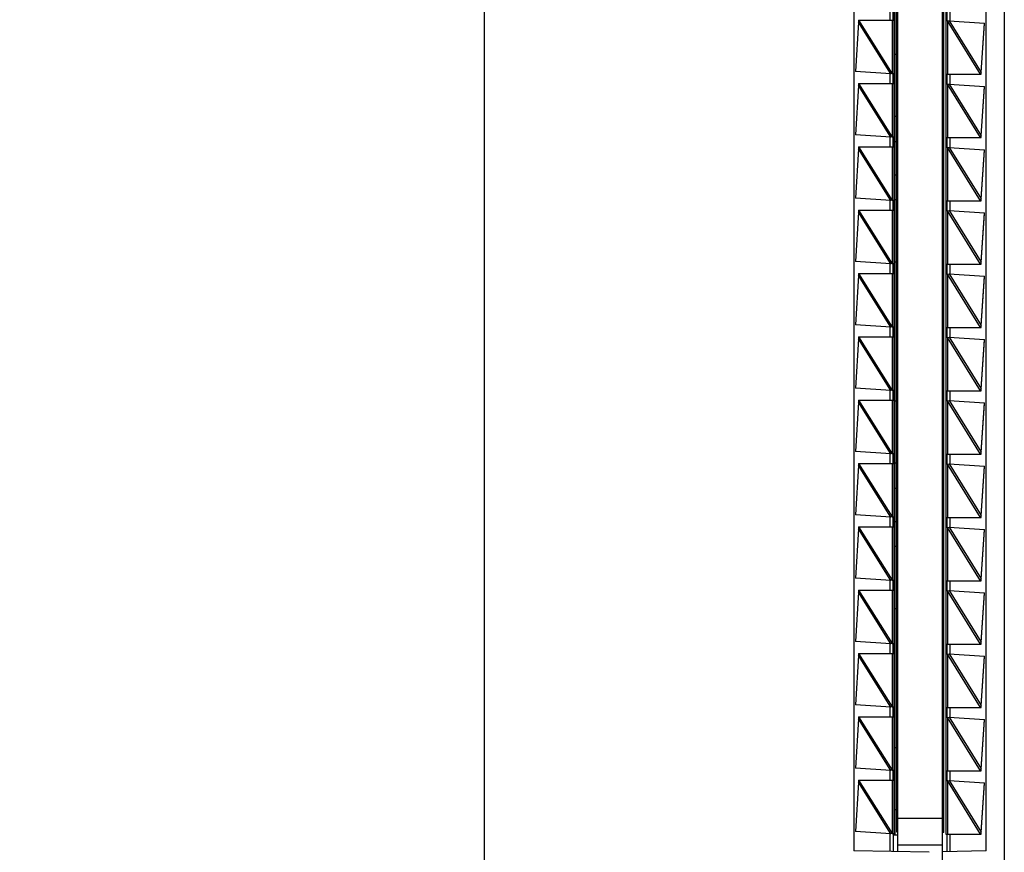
# Model space of a CAD drawing. Header units: inches. Extents: x 0 to 22, y 0 to 17.
# Tile 55 of 61: x 16.3 to 17.8, y 6.8 to 8. Entities that reach past the tile are written whole.
import ezdxf

# ---------------------------------------------------------------- set-up
doc = ezdxf.new("R2010")
doc.units = ezdxf.units.IN
doc.header["$LTSCALE"] = 1.21
doc.header["$MEASUREMENT"] = 0
doc.layers.get('0').update_dxf_attribs({"linetype": 'CONTINUOUS'})
doc.layers.add('DIMENSIONS', color=7, linetype='CONTINUOUS')
doc.styles.get("Standard").update_dxf_attribs({"font": 'txt', "width": 0.8})
doc.dimstyles.new('DIMSTYLE_2', dxfattribs={"dimtxt": 0.125, "dimasz": 0.18, "dimexe": 0.18, "dimexo": 0.0625, "dimgap": 0.09, "dimtad": 0, "dimtih": 1, "dimtoh": 1, "dimdec": 3, "dimzin": 4, "dimdsep": 46, "dimtxsty": 'STANDARD', "dimblk": '_FILLED', "dimblk1": '_FILLED', "dimblk2": '_FILLED', "dimcen": 0.09, "dimadec": 0, "dimazin": 0, "dimtp": 0.01, "dimtm": 0.01, "dimtfac": 1, "dimtdec": 3, "dimtofl": 0, "dimtmove": 0, "dimatfit": 3, "dimldrblk": '_FILLED', "dimfxl": 1, "dimtolj": 1, "dimtzin": 4, "dimarcsym": 0})

# ---------------------------------------------------------------- blocks, each defined once
blk = doc.blocks.new('*D21')
at = {"layer": 'DIMENSIONS', "color": 2, "linetype": 'CONTINUOUS'}
blk.add_line((17.1511, 11.0986), (17.1511, 11.4705), dxfattribs=at)
at = {"layer": 'DIMENSIONS', "color": 2, "linetype": 'CONTINUOUS', "insert": (17.0886, 11.533), "char_height": 0.125, "width": 1.225, "attachment_point": 1, "rotation": 90, "line_spacing_factor": 0.9}
blk.add_mtext('.502{\\Ftxt.shx;\\W1.000000;\\H0.125000; }[12.75]', dxfattribs=at)
blk = doc.blocks.new('_FILLED')
at = {"color": 0, "linetype": 'BYBLOCK'}
blk.add_solid([(0, 0), (-1, 0.1736), (-1, -0.1736)], dxfattribs=at)
blk = doc.blocks.new('*D23')
at = {"layer": 'DIMENSIONS', "color": 2, "linetype": 'CONTINUOUS'}
blk.add_line((16.9635, 10.911), (16.5786, 10.911), dxfattribs=at)
at = {"layer": 'DIMENSIONS', "color": 2, "linetype": 'CONTINUOUS', "insert": (16.5161, 10.9735), "char_height": 0.125, "width": 1.425, "attachment_point": 3, "line_spacing_factor": 0.9}
blk.add_mtext('4.822{\\Ftxt.shx;\\W1.000000;\\H0.125000; }[122.48]', dxfattribs=at)

msp = doc.modelspace()

# ---------------------------------------------------------------- linework, layer by layer
at = {"color": 7, "linetype": 'CONTINUOUS'}
for p, q in [((17.0161, 6.0942), (17.0161, 10.9058)), ((17.7961, 10.9058), (17.7961, 6.0942)), ((17.7031, 6.7205), (17.7031, 10.2795)), ((17.5701, 10.2283), (17.5701, 6.7717)), ((17.6361, 6.7705), (17.6361, 10.2295)), ((17.7691, 6.7717), (17.7691, 10.2283)), ((17.6318, 10.203), (17.6318, 6.797)), ((17.6341, 10.2005), (17.6341, 6.8005)), ((17.7051, 6.7995), (17.7051, 10.1995)), ((17.7081, 10.203), (17.7081, 6.797)), ((17.6291, 8.0189), (17.6291, 8.0321)), ((17.7101, 8.017), (17.7101, 8.032)), ((17.5773, 8.0151), (17.5728, 7.9411)), ((17.5772, 8.018), (17.631, 8.018)), ((17.5772, 8.018), (17.5773, 8.016)), ((17.578, 8.018), (17.5773, 8.0151)), ((17.5773, 8.0154), (17.5773, 8.0151)), ((17.629, 8.018), (17.6291, 8.0189)), ((17.7111, 8.017), (17.7081, 8.017)), ((17.7111, 8.017), (17.7133, 8.0174)), ((17.7133, 8.0174), (17.7662, 8.0139)), ((17.7613, 7.9395), (17.7662, 8.0133)), ((17.7614, 7.9399), (17.7662, 8.0139)), ((17.6318, 7.967), (17.6341, 7.967)), ((17.6257, 7.9376), (17.5728, 7.9411)), ((17.6279, 7.938), (17.6257, 7.9376)), ((17.628, 7.938), (17.631, 7.938)), ((17.6291, 7.9371), (17.629, 7.938)), ((17.6291, 7.9371), (17.6291, 7.9239)), ((17.6291, 7.9239), (17.6291, 7.9371)), ((17.7081, 7.937), (17.7615, 7.937)), ((17.7101, 7.922), (17.7101, 7.937)), ((17.7606, 7.937), (17.7614, 7.9399)), ((17.7613, 7.9394), (17.7613, 7.9395)), ((17.7613, 7.9391), (17.7613, 7.9394)), ((17.7615, 7.937), (17.7613, 7.9391)), ((17.5773, 7.9201), (17.5728, 7.8461)), ((17.5772, 7.923), (17.631, 7.923)), ((17.5772, 7.923), (17.5773, 7.921)), ((17.578, 7.923), (17.5773, 7.9201)), ((17.5773, 7.9204), (17.5773, 7.9201)), ((17.629, 7.923), (17.6291, 7.9239)), ((17.7111, 7.922), (17.7081, 7.922)), ((17.7111, 7.922), (17.7133, 7.9224)), ((17.7133, 7.9224), (17.7662, 7.9189)), ((17.7613, 7.8445), (17.7662, 7.9183)), ((17.7614, 7.8449), (17.7662, 7.9189)), ((17.6341, 7.8735), (17.6318, 7.8735)), ((17.6257, 7.8426), (17.5728, 7.8461)), ((17.7606, 7.842), (17.7614, 7.8449)), ((17.7613, 7.8444), (17.7613, 7.8445)), ((17.7613, 7.8441), (17.7613, 7.8444)), ((17.6279, 7.843), (17.6257, 7.8426)), ((17.628, 7.843), (17.631, 7.843)), ((17.6291, 7.8421), (17.629, 7.843)), ((17.6291, 7.8421), (17.6291, 7.8289)), ((17.6291, 7.8289), (17.6291, 7.8421)), ((17.6318, 7.836), (17.6341, 7.836)), ((17.7081, 7.842), (17.7615, 7.842)), ((17.7101, 7.827), (17.7101, 7.842)), ((17.7615, 7.842), (17.7613, 7.8441)), ((17.5773, 7.8251), (17.5728, 7.7511)), ((17.5772, 7.828), (17.631, 7.828)), ((17.5772, 7.828), (17.5773, 7.826)), ((17.578, 7.828), (17.5773, 7.8251)), ((17.5773, 7.8254), (17.5773, 7.8251)), ((17.629, 7.828), (17.6291, 7.8289)), ((17.7111, 7.827), (17.7081, 7.827)), ((17.7111, 7.827), (17.7133, 7.8274)), ((17.7133, 7.8274), (17.7662, 7.8239)), ((17.7613, 7.7495), (17.7662, 7.8233)), ((17.7614, 7.7499), (17.7662, 7.8239)), ((17.6318, 7.786), (17.6341, 7.786)), ((17.6257, 7.7476), (17.5728, 7.7511)), ((17.6279, 7.748), (17.6257, 7.7476)), ((17.628, 7.748), (17.631, 7.748)), ((17.6291, 7.7471), (17.629, 7.748)), ((17.6291, 7.7471), (17.6291, 7.7339)), ((17.6291, 7.7339), (17.6291, 7.7471)), ((17.6341, 7.7485), (17.6318, 7.7485)), ((17.7081, 7.747), (17.7615, 7.747)), ((17.7101, 7.732), (17.7101, 7.747)), ((17.7606, 7.747), (17.7614, 7.7499)), ((17.7613, 7.7494), (17.7613, 7.7495)), ((17.7613, 7.7491), (17.7613, 7.7494)), ((17.7615, 7.747), (17.7613, 7.7491)), ((17.5773, 7.7301), (17.5728, 7.6561)), ((17.5772, 7.733), (17.631, 7.733)), ((17.5772, 7.733), (17.5773, 7.731)), ((17.578, 7.733), (17.5773, 7.7301)), ((17.5773, 7.7304), (17.5773, 7.7301)), ((17.629, 7.733), (17.6291, 7.7339)), ((17.7111, 7.732), (17.7081, 7.732)), ((17.7111, 7.732), (17.7133, 7.7324)), ((17.7133, 7.7324), (17.7662, 7.7289)), ((17.7613, 7.6545), (17.7662, 7.7283)), ((17.7614, 7.6549), (17.7662, 7.7289)), ((17.6257, 7.6526), (17.5728, 7.6561)), ((17.6279, 7.653), (17.6257, 7.6526)), ((17.628, 7.653), (17.631, 7.653)), ((17.6291, 7.6521), (17.629, 7.653)), ((17.6341, 7.655), (17.6318, 7.655)), ((17.7606, 7.652), (17.7614, 7.6549)), ((17.7613, 7.6544), (17.7613, 7.6545)), ((17.7613, 7.6541), (17.7613, 7.6544)), ((17.7615, 7.652), (17.7613, 7.6541)), ((17.5772, 7.638), (17.631, 7.638)), ((17.5772, 7.638), (17.5773, 7.636)), ((17.578, 7.638), (17.5773, 7.6351)), ((17.629, 7.638), (17.6291, 7.6389)), ((17.6291, 7.6521), (17.6291, 7.6389)), ((17.6291, 7.6389), (17.6291, 7.6521)), ((17.7081, 7.652), (17.7615, 7.652)), ((17.7101, 7.637), (17.7101, 7.652)), ((17.7111, 7.637), (17.7133, 7.6374)), ((17.7133, 7.6374), (17.7662, 7.6339)), ((17.5773, 7.6351), (17.5728, 7.5611)), ((17.5773, 7.6354), (17.5773, 7.6351)), ((17.7111, 7.637), (17.7081, 7.637)), ((17.7613, 7.5595), (17.7662, 7.6333)), ((17.7614, 7.5599), (17.7662, 7.6339)), ((17.6257, 7.5576), (17.5728, 7.5611)), ((17.6279, 7.558), (17.6257, 7.5576)), ((17.628, 7.558), (17.631, 7.558)), ((17.6291, 7.5571), (17.629, 7.558)), ((17.6291, 7.5571), (17.6291, 7.5439)), ((17.6291, 7.5439), (17.6291, 7.5571)), ((17.7081, 7.557), (17.7615, 7.557)), ((17.7101, 7.542), (17.7101, 7.557)), ((17.7606, 7.557), (17.7614, 7.5599)), ((17.7613, 7.5594), (17.7613, 7.5595)), ((17.7613, 7.5591), (17.7613, 7.5594)), ((17.7615, 7.557), (17.7613, 7.5591)), ((17.5773, 7.5401), (17.5728, 7.4661)), ((17.5772, 7.543), (17.631, 7.543)), ((17.5772, 7.543), (17.5773, 7.541)), ((17.578, 7.543), (17.5773, 7.5401)), ((17.5773, 7.5404), (17.5773, 7.5401)), ((17.629, 7.543), (17.6291, 7.5439)), ((17.7111, 7.542), (17.7081, 7.542)), ((17.7111, 7.542), (17.7133, 7.5424)), ((17.7133, 7.5424), (17.7662, 7.5389)), ((17.7613, 7.4645), (17.7662, 7.5383)), ((17.7614, 7.4649), (17.7662, 7.5389)), ((17.6257, 7.4626), (17.5728, 7.4661)), ((17.6279, 7.463), (17.6257, 7.4626)), ((17.628, 7.463), (17.631, 7.463)), ((17.6291, 7.4621), (17.629, 7.463)), ((17.6291, 7.4621), (17.6291, 7.4489)), ((17.6291, 7.4489), (17.6291, 7.4621)), ((17.7081, 7.462), (17.7615, 7.462)), ((17.7101, 7.447), (17.7101, 7.462)), ((17.7606, 7.462), (17.7614, 7.4649)), ((17.7613, 7.4644), (17.7613, 7.4645)), ((17.7613, 7.4641), (17.7613, 7.4644)), ((17.7615, 7.462), (17.7613, 7.4641)), ((17.5772, 7.448), (17.631, 7.448)), ((17.5772, 7.448), (17.5773, 7.446)), ((17.578, 7.448), (17.5773, 7.4451)), ((17.5773, 7.4454), (17.5773, 7.4451)), ((17.629, 7.448), (17.6291, 7.4489)), ((17.6318, 7.447), (17.6341, 7.447)), ((17.7111, 7.447), (17.7081, 7.447)), ((17.7111, 7.447), (17.7133, 7.4474)), ((17.7133, 7.4474), (17.7662, 7.4439)), ((17.5773, 7.4451), (17.5728, 7.3711)), ((17.7613, 7.3695), (17.7662, 7.4433)), ((17.7614, 7.3699), (17.7662, 7.4439)), ((17.6257, 7.3676), (17.5728, 7.3711)), ((17.6279, 7.368), (17.6257, 7.3676)), ((17.628, 7.368), (17.631, 7.368)), ((17.6291, 7.3671), (17.629, 7.368)), ((17.6291, 7.3671), (17.6291, 7.3539)), ((17.6291, 7.3539), (17.6291, 7.3671)), ((17.7081, 7.367), (17.7615, 7.367)), ((17.7101, 7.352), (17.7101, 7.367)), ((17.7606, 7.367), (17.7614, 7.3699)), ((17.7613, 7.3694), (17.7613, 7.3695)), ((17.7613, 7.3691), (17.7613, 7.3694)), ((17.7615, 7.367), (17.7613, 7.3691)), ((17.5773, 7.3501), (17.5728, 7.2761)), ((17.5772, 7.353), (17.631, 7.353)), ((17.5772, 7.353), (17.5773, 7.351)), ((17.578, 7.353), (17.5773, 7.3501)), ((17.5773, 7.3504), (17.5773, 7.3501)), ((17.629, 7.353), (17.6291, 7.3539)), ((17.6341, 7.3535), (17.6318, 7.3535)), ((17.7111, 7.352), (17.7081, 7.352)), ((17.7111, 7.352), (17.7133, 7.3524)), ((17.7133, 7.3524), (17.7662, 7.3489)), ((17.7613, 7.2745), (17.7662, 7.3483)), ((17.7614, 7.2749), (17.7662, 7.3489)), ((17.6318, 7.316), (17.6341, 7.316)), ((17.6257, 7.2726), (17.5728, 7.2761)), ((17.6279, 7.273), (17.6257, 7.2726)), ((17.628, 7.273), (17.631, 7.273)), ((17.6291, 7.2721), (17.629, 7.273)), ((17.6291, 7.2721), (17.6291, 7.2589)), ((17.6291, 7.2589), (17.6291, 7.2721)), ((17.7081, 7.272), (17.7615, 7.272)), ((17.7101, 7.257), (17.7101, 7.272)), ((17.7606, 7.272), (17.7614, 7.2749)), ((17.7613, 7.2744), (17.7613, 7.2745)), ((17.7613, 7.2741), (17.7613, 7.2744)), ((17.7615, 7.272), (17.7613, 7.2741)), ((17.5773, 7.2551), (17.5728, 7.1811)), ((17.5772, 7.258), (17.631, 7.258)), ((17.5772, 7.258), (17.5773, 7.256)), ((17.578, 7.258), (17.5773, 7.2551)), ((17.5773, 7.2554), (17.5773, 7.2551)), ((17.629, 7.258), (17.6291, 7.2589)), ((17.6318, 7.266), (17.6341, 7.266)), ((17.7111, 7.257), (17.7081, 7.257)), ((17.7111, 7.257), (17.7133, 7.2574)), ((17.7133, 7.2574), (17.7662, 7.2539)), ((17.7613, 7.1795), (17.7662, 7.2533)), ((17.7614, 7.1799), (17.7662, 7.2539)), ((17.6341, 7.2285), (17.6318, 7.2285)), ((17.6257, 7.1776), (17.5728, 7.1811)), ((17.7606, 7.177), (17.7614, 7.1799)), ((17.7613, 7.1794), (17.7613, 7.1795)), ((17.6279, 7.178), (17.6257, 7.1776)), ((17.628, 7.178), (17.631, 7.178)), ((17.6291, 7.1771), (17.629, 7.178)), ((17.6291, 7.1771), (17.6291, 7.1639)), ((17.6291, 7.1639), (17.6291, 7.1771)), ((17.7081, 7.177), (17.7615, 7.177)), ((17.7101, 7.162), (17.7101, 7.177)), ((17.7613, 7.1791), (17.7613, 7.1794)), ((17.7615, 7.177), (17.7613, 7.1791)), ((17.5773, 7.1601), (17.5728, 7.0861)), ((17.5772, 7.163), (17.631, 7.163)), ((17.5772, 7.163), (17.5773, 7.161)), ((17.578, 7.163), (17.5773, 7.1601)), ((17.5773, 7.1604), (17.5773, 7.1601)), ((17.629, 7.163), (17.6291, 7.1639)), ((17.7111, 7.162), (17.7081, 7.162)), ((17.7111, 7.162), (17.7133, 7.1624)), ((17.7133, 7.1624), (17.7662, 7.1589)), ((17.7613, 7.0845), (17.7662, 7.1583)), ((17.7614, 7.0849), (17.7662, 7.1589)), ((17.6341, 7.135), (17.6318, 7.135)), ((17.6257, 7.0826), (17.5728, 7.0861)), ((17.6279, 7.083), (17.6257, 7.0826)), ((17.628, 7.083), (17.631, 7.083)), ((17.6291, 7.0821), (17.629, 7.083)), ((17.6291, 7.0821), (17.6291, 7.0689)), ((17.6291, 7.0689), (17.6291, 7.0821)), ((17.7081, 7.082), (17.7615, 7.082)), ((17.7101, 7.067), (17.7101, 7.082)), ((17.7606, 7.082), (17.7614, 7.0849)), ((17.7613, 7.0844), (17.7613, 7.0845)), ((17.7613, 7.0841), (17.7613, 7.0844)), ((17.7615, 7.082), (17.7613, 7.0841)), ((17.5773, 7.0651), (17.5728, 6.9911)), ((17.5772, 7.068), (17.631, 7.068)), ((17.5772, 7.068), (17.5773, 7.066)), ((17.578, 7.068), (17.5773, 7.0651)), ((17.5773, 7.0654), (17.5773, 7.0651)), ((17.629, 7.068), (17.6291, 7.0689)), ((17.7111, 7.067), (17.7081, 7.067)), ((17.7111, 7.067), (17.7133, 7.0674)), ((17.7133, 7.0674), (17.7662, 7.0639)), ((17.7613, 6.9895), (17.7662, 7.0633)), ((17.7614, 6.9899), (17.7662, 7.0639)), ((17.6257, 6.9876), (17.5728, 6.9911)), ((17.6279, 6.988), (17.6257, 6.9876)), ((17.628, 6.988), (17.631, 6.988)), ((17.6291, 6.9871), (17.629, 6.988)), ((17.7606, 6.987), (17.7614, 6.9899)), ((17.7613, 6.9894), (17.7613, 6.9895)), ((17.7613, 6.9891), (17.7613, 6.9894)), ((17.7615, 6.987), (17.7613, 6.9891)), ((17.5772, 6.973), (17.631, 6.973)), ((17.5772, 6.973), (17.5773, 6.971)), ((17.578, 6.973), (17.5773, 6.9701)), ((17.629, 6.973), (17.6291, 6.9739)), ((17.6291, 6.9871), (17.6291, 6.9739)), ((17.6291, 6.9739), (17.6291, 6.9871)), ((17.7081, 6.987), (17.7615, 6.987)), ((17.7101, 6.972), (17.7101, 6.987)), ((17.5773, 6.9701), (17.5728, 6.8961)), ((17.5773, 6.9704), (17.5773, 6.9701)), ((17.7111, 6.972), (17.7081, 6.972)), ((17.7111, 6.972), (17.7133, 6.9724)), ((17.7133, 6.9724), (17.7662, 6.9689)), ((17.7613, 6.8945), (17.7662, 6.9683)), ((17.7614, 6.8949), (17.7662, 6.9689)), ((17.6318, 6.927), (17.6341, 6.927)), ((17.6257, 6.8926), (17.5728, 6.8961)), ((17.6279, 6.893), (17.6257, 6.8926)), ((17.628, 6.893), (17.631, 6.893)), ((17.6291, 6.8921), (17.629, 6.893)), ((17.6291, 6.8921), (17.6291, 6.8789)), ((17.6291, 6.8789), (17.6291, 6.8921)), ((17.7081, 6.892), (17.7615, 6.892)), ((17.7101, 6.877), (17.7101, 6.892)), ((17.7606, 6.892), (17.7614, 6.8949)), ((17.7613, 6.8944), (17.7613, 6.8945)), ((17.7613, 6.8941), (17.7613, 6.8944)), ((17.7615, 6.892), (17.7613, 6.8941)), ((17.5773, 6.8751), (17.5728, 6.8011)), ((17.5772, 6.878), (17.631, 6.878)), ((17.5772, 6.878), (17.5773, 6.876)), ((17.578, 6.878), (17.5773, 6.8751)), ((17.5773, 6.8754), (17.5773, 6.8751)), ((17.629, 6.878), (17.6291, 6.8789)), ((17.7111, 6.877), (17.7081, 6.877)), ((17.7111, 6.877), (17.7133, 6.8774)), ((17.7133, 6.8774), (17.7662, 6.8739)), ((17.7613, 6.7995), (17.7662, 6.8733)), ((17.7614, 6.7999), (17.7662, 6.8739)), ((17.6341, 6.8335), (17.6318, 6.8335)), ((17.6257, 6.7976), (17.5728, 6.8011)), ((17.6279, 6.798), (17.6257, 6.7976)), ((17.628, 6.798), (17.631, 6.798)), ((17.6291, 6.7971), (17.629, 6.798)), ((17.6291, 6.7971), (17.6291, 6.7706)), ((17.6291, 6.797), (17.6318, 6.797)), ((17.6291, 6.796), (17.6361, 6.796)), ((17.6311, 6.797), (17.631, 6.798)), ((17.6341, 6.8005), (17.6361, 6.8005)), ((17.7051, 6.7995), (17.7031, 6.7995)), ((17.7081, 6.797), (17.7615, 6.797)), ((17.7101, 6.7706), (17.7101, 6.797)), ((17.7606, 6.797), (17.7614, 6.7999)), ((17.7613, 6.7994), (17.7613, 6.7995)), ((17.7613, 6.7991), (17.7613, 6.7994)), ((17.7615, 6.797), (17.7613, 6.7991)), ((17.6832, 6.7697), (17.5701, 6.7717)), ((17.7031, 6.7805), (17.6361, 6.7805)), ((17.7691, 6.7717), (17.7031, 6.7705))]:
    msp.add_line(p, q, dxfattribs=at)
at = {"color": 9, "linetype": 'CONTINUOUS'}
for p, q in [((17.6242, 8.0327), (17.6242, 8.018)), ((17.715, 8.0172), (17.715, 8.032)), ((17.6257, 7.9376), (17.5773, 8.0151)), ((17.6281, 7.9378), (17.578, 8.018)), ((17.6281, 7.9378), (17.6281, 8.018)), ((17.631, 7.938), (17.631, 8.018)), ((17.7606, 7.937), (17.711, 8.0172)), ((17.711, 8.0172), (17.711, 7.937)), ((17.7133, 8.0174), (17.7614, 7.9399)), ((17.6242, 7.9377), (17.6242, 7.923)), ((17.715, 7.9222), (17.715, 7.937)), ((17.6257, 7.8426), (17.5773, 7.9201)), ((17.6281, 7.8428), (17.578, 7.923)), ((17.6281, 7.8428), (17.6281, 7.923)), ((17.631, 7.843), (17.631, 7.923)), ((17.7606, 7.842), (17.711, 7.9222)), ((17.711, 7.9222), (17.711, 7.842)), ((17.7133, 7.9224), (17.7614, 7.8449)), ((17.6242, 7.8427), (17.6242, 7.828)), ((17.715, 7.8272), (17.715, 7.842)), ((17.6257, 7.7476), (17.5773, 7.8251)), ((17.6281, 7.7478), (17.578, 7.828)), ((17.6281, 7.7478), (17.6281, 7.828)), ((17.631, 7.748), (17.631, 7.828)), ((17.7606, 7.747), (17.711, 7.8272)), ((17.711, 7.8272), (17.711, 7.747)), ((17.7133, 7.8274), (17.7614, 7.7499)), ((17.6242, 7.7477), (17.6242, 7.733)), ((17.715, 7.7322), (17.715, 7.747)), ((17.6257, 7.6526), (17.5773, 7.7301)), ((17.6281, 7.6528), (17.578, 7.733)), ((17.6281, 7.6528), (17.6281, 7.733)), ((17.631, 7.653), (17.631, 7.733)), ((17.7606, 7.652), (17.711, 7.7322)), ((17.711, 7.7322), (17.711, 7.652)), ((17.7133, 7.7324), (17.7614, 7.6549)), ((17.6242, 7.6527), (17.6242, 7.638)), ((17.6281, 7.5578), (17.578, 7.638)), ((17.6281, 7.5578), (17.6281, 7.638)), ((17.631, 7.558), (17.631, 7.638)), ((17.7133, 7.6374), (17.7614, 7.5599)), ((17.715, 7.6372), (17.715, 7.652)), ((17.6257, 7.5576), (17.5773, 7.6351)), ((17.7606, 7.557), (17.711, 7.6372)), ((17.711, 7.6372), (17.711, 7.557)), ((17.6242, 7.5577), (17.6242, 7.543)), ((17.715, 7.5422), (17.715, 7.557)), ((17.6257, 7.4626), (17.5773, 7.5401)), ((17.6281, 7.4628), (17.578, 7.543)), ((17.6281, 7.4628), (17.6281, 7.543)), ((17.631, 7.463), (17.631, 7.543)), ((17.7606, 7.462), (17.711, 7.5422)), ((17.711, 7.5422), (17.711, 7.462)), ((17.7133, 7.5424), (17.7614, 7.4649)), ((17.6242, 7.4627), (17.6242, 7.448)), ((17.715, 7.4472), (17.715, 7.462)), ((17.6281, 7.3678), (17.578, 7.448)), ((17.6281, 7.3678), (17.6281, 7.448)), ((17.631, 7.368), (17.631, 7.448)), ((17.7606, 7.367), (17.711, 7.4472)), ((17.711, 7.4472), (17.711, 7.367)), ((17.7133, 7.4474), (17.7614, 7.3699)), ((17.6257, 7.3676), (17.5773, 7.4451)), ((17.6242, 7.3677), (17.6242, 7.353)), ((17.715, 7.3522), (17.715, 7.367)), ((17.6257, 7.2726), (17.5773, 7.3501)), ((17.6281, 7.2728), (17.578, 7.353)), ((17.6281, 7.2728), (17.6281, 7.353)), ((17.631, 7.273), (17.631, 7.353)), ((17.7606, 7.272), (17.711, 7.3522)), ((17.711, 7.3522), (17.711, 7.272)), ((17.7133, 7.3524), (17.7614, 7.2749)), ((17.6242, 7.2727), (17.6242, 7.258)), ((17.715, 7.2572), (17.715, 7.272)), ((17.6257, 7.1776), (17.5773, 7.2551)), ((17.6281, 7.1778), (17.578, 7.258)), ((17.6281, 7.1778), (17.6281, 7.258)), ((17.631, 7.178), (17.631, 7.258)), ((17.7606, 7.177), (17.711, 7.2572)), ((17.711, 7.2572), (17.711, 7.177)), ((17.7133, 7.2574), (17.7614, 7.1799)), ((17.6242, 7.1777), (17.6242, 7.163)), ((17.715, 7.1622), (17.715, 7.177)), ((17.6257, 7.0826), (17.5773, 7.1601)), ((17.6281, 7.0828), (17.578, 7.163)), ((17.6281, 7.0828), (17.6281, 7.163)), ((17.631, 7.083), (17.631, 7.163)), ((17.7606, 7.082), (17.711, 7.1622)), ((17.711, 7.1622), (17.711, 7.082)), ((17.7133, 7.1624), (17.7614, 7.0849)), ((17.6242, 7.0827), (17.6242, 7.068)), ((17.715, 7.0672), (17.715, 7.082)), ((17.6257, 6.9876), (17.5773, 7.0651)), ((17.6281, 6.9878), (17.578, 7.068)), ((17.6281, 6.9878), (17.6281, 7.068)), ((17.631, 6.988), (17.631, 7.068)), ((17.7606, 6.987), (17.711, 7.0672)), ((17.711, 7.0672), (17.711, 6.987)), ((17.7133, 7.0674), (17.7614, 6.9899)), ((17.6242, 6.9877), (17.6242, 6.973)), ((17.6281, 6.8928), (17.578, 6.973)), ((17.6281, 6.8928), (17.6281, 6.973)), ((17.631, 6.893), (17.631, 6.973)), ((17.715, 6.9722), (17.715, 6.987)), ((17.6257, 6.8926), (17.5773, 6.9701)), ((17.7606, 6.892), (17.711, 6.9722)), ((17.711, 6.9722), (17.711, 6.892)), ((17.7133, 6.9724), (17.7614, 6.8949)), ((17.6242, 6.8927), (17.6242, 6.878)), ((17.715, 6.8772), (17.715, 6.892)), ((17.6257, 6.7976), (17.5773, 6.8751)), ((17.6281, 6.7978), (17.578, 6.878)), ((17.6281, 6.7978), (17.6281, 6.878)), ((17.631, 6.798), (17.631, 6.878)), ((17.7606, 6.797), (17.711, 6.8772)), ((17.711, 6.8772), (17.711, 6.797)), ((17.7133, 6.8774), (17.7614, 6.7999)), ((17.7031, 6.8205), (17.6361, 6.8205)), ((17.6242, 6.7977), (17.6242, 6.7707)), ((17.715, 6.7707), (17.715, 6.797))]:
    msp.add_line(p, q, dxfattribs=at)
at = {"color": 7, "linetype": 'CONTINUOUS'}
for points in [[(17.5773, 8.016), (17.5773, 8.0157), (17.5773, 8.0154)], [(17.5773, 7.921), (17.5773, 7.9207), (17.5773, 7.9204)], [(17.5773, 7.826), (17.5773, 7.8257), (17.5773, 7.8254)], [(17.5773, 7.731), (17.5773, 7.7307), (17.5773, 7.7304)], [(17.5773, 7.636), (17.5773, 7.6357), (17.5773, 7.6354)], [(17.5773, 7.541), (17.5773, 7.5407), (17.5773, 7.5404)], [(17.5773, 7.446), (17.5773, 7.4457), (17.5773, 7.4454)], [(17.5773, 7.351), (17.5773, 7.3507), (17.5773, 7.3504)], [(17.5773, 7.256), (17.5773, 7.2557), (17.5773, 7.2554)], [(17.5773, 7.161), (17.5773, 7.1607), (17.5773, 7.1604)], [(17.5773, 7.066), (17.5773, 7.0657), (17.5773, 7.0654)], [(17.5773, 6.971), (17.5773, 6.9707), (17.5773, 6.9704)], [(17.5773, 6.876), (17.5773, 6.8757), (17.5773, 6.8754)]]:
    msp.add_lwpolyline(points, dxfattribs=at)
for points, knots in [([(17.631, 8.018), (17.631, 8.018), (17.631, 8.018), (17.631, 8.018), (17.631, 8.018), (17.631, 8.018), (17.631, 8.018), (17.631, 8.018), (17.631, 8.0181), (17.631, 8.0181), (17.631, 8.0182), (17.6311, 8.0183), (17.6311, 8.0184), (17.6311, 8.0186), (17.6311, 8.0187), (17.6311, 8.0189), (17.6311, 8.0191), (17.6311, 8.0193), (17.6311, 8.0197), (17.6311, 8.0202), (17.6311, 8.0208), (17.6311, 8.0213), (17.6311, 8.022), (17.6311, 8.0226), (17.6311, 8.0233), (17.6311, 8.0243), (17.6311, 8.0255), (17.6311, 8.0267), (17.6311, 8.0277), (17.6311, 8.0284), (17.6311, 8.029), (17.6311, 8.0297), (17.6311, 8.0302), (17.6311, 8.0308), (17.6311, 8.0313), (17.6311, 8.0317), (17.6311, 8.0319), (17.6311, 8.0321), (17.6311, 8.0323), (17.6311, 8.0324), (17.6311, 8.0326), (17.6311, 8.0327), (17.631, 8.0328), (17.631, 8.0329), (17.631, 8.0329), (17.631, 8.033), (17.631, 8.033), (17.631, 8.033), (17.631, 8.033), (17.631, 8.033), (17.631, 8.033), (17.631, 8.033), (17.631, 8.033)], [0, 0, 0, 0, 0.000262, 0.000478, 0.000762, 0.001117, 0.001544, 0.002618, 0.005649, 0.009863, 0.015252, 0.021806, 0.029509, 0.038344, 0.04829, 0.059322, 0.071416, 0.084541, 0.113757, 0.146691, 0.183026, 0.222412, 0.26447, 0.308796, 0.354963, 0.402526, 0.5, 0.597474, 0.645037, 0.691204, 0.73553, 0.777588, 0.816974, 0.853309, 0.886243, 0.915459, 0.928584, 0.940678, 0.95171, 0.961656, 0.970491, 0.978194, 0.984748, 0.990137, 0.994351, 0.997382, 0.998456, 0.998883, 0.999238, 0.999522, 0.999738, 1, 1, 1, 1]), ([(17.631, 7.923), (17.631, 7.923), (17.631, 7.923), (17.631, 7.923), (17.631, 7.923), (17.631, 7.923), (17.631, 7.923), (17.631, 7.923), (17.631, 7.9231), (17.631, 7.9231), (17.631, 7.9232), (17.6311, 7.9233), (17.6311, 7.9234), (17.6311, 7.9236), (17.6311, 7.9237), (17.6311, 7.9239), (17.6311, 7.9241), (17.6311, 7.9243), (17.6311, 7.9247), (17.6311, 7.9252), (17.6311, 7.9258), (17.6311, 7.9263), (17.6311, 7.927), (17.6311, 7.9276), (17.6311, 7.9283), (17.6311, 7.9293), (17.6311, 7.9305), (17.6311, 7.9317), (17.6311, 7.9327), (17.6311, 7.9334), (17.6311, 7.934), (17.6311, 7.9347), (17.6311, 7.9352), (17.6311, 7.9358), (17.6311, 7.9363), (17.6311, 7.9367), (17.6311, 7.9369), (17.6311, 7.9371), (17.6311, 7.9373), (17.6311, 7.9374), (17.6311, 7.9376), (17.6311, 7.9377), (17.631, 7.9378), (17.631, 7.9379), (17.631, 7.9379), (17.631, 7.938), (17.631, 7.938), (17.631, 7.938), (17.631, 7.938), (17.631, 7.938), (17.631, 7.938), (17.631, 7.938), (17.631, 7.938)], [0, 0, 0, 0, 0.000262, 0.000478, 0.000762, 0.001117, 0.001544, 0.002618, 0.005649, 0.009863, 0.015252, 0.021806, 0.029509, 0.038344, 0.04829, 0.059322, 0.071416, 0.084541, 0.113757, 0.146691, 0.183026, 0.222412, 0.26447, 0.308796, 0.354963, 0.402526, 0.5, 0.597474, 0.645037, 0.691204, 0.73553, 0.777588, 0.816974, 0.853309, 0.886243, 0.915459, 0.928584, 0.940678, 0.95171, 0.961656, 0.970491, 0.978194, 0.984748, 0.990137, 0.994351, 0.997382, 0.998456, 0.998883, 0.999238, 0.999522, 0.999738, 1, 1, 1, 1]), ([(17.631, 7.828), (17.631, 7.828), (17.631, 7.828), (17.631, 7.828), (17.631, 7.828), (17.631, 7.828), (17.631, 7.828), (17.631, 7.828), (17.631, 7.8281), (17.631, 7.8281), (17.631, 7.8282), (17.6311, 7.8283), (17.6311, 7.8284), (17.6311, 7.8286), (17.6311, 7.8287), (17.6311, 7.8289), (17.6311, 7.8291), (17.6311, 7.8293), (17.6311, 7.8297), (17.6311, 7.8302), (17.6311, 7.8308), (17.6311, 7.8313), (17.6311, 7.832), (17.6311, 7.8326), (17.6311, 7.8333), (17.6311, 7.8343), (17.6311, 7.8355), (17.6311, 7.8367), (17.6311, 7.8377), (17.6311, 7.8384), (17.6311, 7.839), (17.6311, 7.8397), (17.6311, 7.8402), (17.6311, 7.8408), (17.6311, 7.8413), (17.6311, 7.8417), (17.6311, 7.8419), (17.6311, 7.8421), (17.6311, 7.8423), (17.6311, 7.8424), (17.6311, 7.8426), (17.6311, 7.8427), (17.631, 7.8428), (17.631, 7.8429), (17.631, 7.8429), (17.631, 7.843), (17.631, 7.843), (17.631, 7.843), (17.631, 7.843), (17.631, 7.843), (17.631, 7.843), (17.631, 7.843), (17.631, 7.843)], [0, 0, 0, 0, 0.000262, 0.000478, 0.000762, 0.001117, 0.001544, 0.002618, 0.005649, 0.009863, 0.015252, 0.021806, 0.029509, 0.038344, 0.04829, 0.059322, 0.071416, 0.084541, 0.113757, 0.146691, 0.183026, 0.222412, 0.26447, 0.308796, 0.354963, 0.402526, 0.5, 0.597474, 0.645037, 0.691204, 0.73553, 0.777588, 0.816974, 0.853309, 0.886243, 0.915459, 0.928584, 0.940678, 0.95171, 0.961656, 0.970491, 0.978194, 0.984748, 0.990137, 0.994351, 0.997382, 0.998456, 0.998883, 0.999238, 0.999522, 0.999738, 1, 1, 1, 1]), ([(17.631, 7.733), (17.631, 7.733), (17.631, 7.733), (17.631, 7.733), (17.631, 7.733), (17.631, 7.733), (17.631, 7.733), (17.631, 7.733), (17.631, 7.7331), (17.631, 7.7331), (17.631, 7.7332), (17.6311, 7.7333), (17.6311, 7.7334), (17.6311, 7.7336), (17.6311, 7.7337), (17.6311, 7.7339), (17.6311, 7.7341), (17.6311, 7.7343), (17.6311, 7.7347), (17.6311, 7.7352), (17.6311, 7.7358), (17.6311, 7.7363), (17.6311, 7.737), (17.6311, 7.7376), (17.6311, 7.7383), (17.6311, 7.7393), (17.6311, 7.7405), (17.6311, 7.7417), (17.6311, 7.7427), (17.6311, 7.7434), (17.6311, 7.744), (17.6311, 7.7447), (17.6311, 7.7452), (17.6311, 7.7458), (17.6311, 7.7463), (17.6311, 7.7467), (17.6311, 7.7469), (17.6311, 7.7471), (17.6311, 7.7473), (17.6311, 7.7474), (17.6311, 7.7476), (17.6311, 7.7477), (17.631, 7.7478), (17.631, 7.7479), (17.631, 7.7479), (17.631, 7.748), (17.631, 7.748), (17.631, 7.748), (17.631, 7.748), (17.631, 7.748), (17.631, 7.748), (17.631, 7.748), (17.631, 7.748)], [0, 0, 0, 0, 0.000262, 0.000478, 0.000762, 0.001117, 0.001544, 0.002618, 0.005649, 0.009863, 0.015252, 0.021806, 0.029509, 0.038344, 0.04829, 0.059322, 0.071416, 0.084541, 0.113757, 0.146691, 0.183026, 0.222412, 0.26447, 0.308796, 0.354963, 0.402526, 0.5, 0.597474, 0.645037, 0.691204, 0.73553, 0.777588, 0.816974, 0.853309, 0.886243, 0.915459, 0.928584, 0.940678, 0.95171, 0.961656, 0.970491, 0.978194, 0.984748, 0.990137, 0.994351, 0.997382, 0.998456, 0.998883, 0.999238, 0.999522, 0.999738, 1, 1, 1, 1]), ([(17.631, 7.638), (17.631, 7.638), (17.631, 7.638), (17.631, 7.638), (17.631, 7.638), (17.631, 7.638), (17.631, 7.638), (17.631, 7.638), (17.631, 7.6381), (17.631, 7.6381), (17.631, 7.6382), (17.6311, 7.6383), (17.6311, 7.6384), (17.6311, 7.6386), (17.6311, 7.6387), (17.6311, 7.6389), (17.6311, 7.6391), (17.6311, 7.6393), (17.6311, 7.6397), (17.6311, 7.6402), (17.6311, 7.6408), (17.6311, 7.6413), (17.6311, 7.642), (17.6311, 7.6426), (17.6311, 7.6433), (17.6311, 7.6443), (17.6311, 7.6455), (17.6311, 7.6467), (17.6311, 7.6477), (17.6311, 7.6484), (17.6311, 7.649), (17.6311, 7.6497), (17.6311, 7.6502), (17.6311, 7.6508), (17.6311, 7.6513), (17.6311, 7.6517), (17.6311, 7.6519), (17.6311, 7.6521), (17.6311, 7.6523), (17.6311, 7.6524), (17.6311, 7.6526), (17.6311, 7.6527), (17.631, 7.6528), (17.631, 7.6529), (17.631, 7.6529), (17.631, 7.653), (17.631, 7.653), (17.631, 7.653), (17.631, 7.653), (17.631, 7.653), (17.631, 7.653), (17.631, 7.653), (17.631, 7.653)], [0, 0, 0, 0, 0.000262, 0.000478, 0.000762, 0.001117, 0.001544, 0.002618, 0.005649, 0.009863, 0.015252, 0.021806, 0.029509, 0.038344, 0.04829, 0.059322, 0.071416, 0.084541, 0.113757, 0.146691, 0.183026, 0.222412, 0.26447, 0.308796, 0.354963, 0.402526, 0.5, 0.597474, 0.645037, 0.691204, 0.73553, 0.777588, 0.816974, 0.853309, 0.886243, 0.915459, 0.928584, 0.940678, 0.95171, 0.961656, 0.970491, 0.978194, 0.984748, 0.990137, 0.994351, 0.997382, 0.998456, 0.998883, 0.999238, 0.999522, 0.999738, 1, 1, 1, 1]), ([(17.631, 7.543), (17.631, 7.543), (17.631, 7.543), (17.631, 7.543), (17.631, 7.543), (17.631, 7.543), (17.631, 7.543), (17.631, 7.543), (17.631, 7.5431), (17.631, 7.5431), (17.631, 7.5432), (17.6311, 7.5433), (17.6311, 7.5434), (17.6311, 7.5436), (17.6311, 7.5437), (17.6311, 7.5439), (17.6311, 7.5441), (17.6311, 7.5443), (17.6311, 7.5447), (17.6311, 7.5452), (17.6311, 7.5458), (17.6311, 7.5463), (17.6311, 7.547), (17.6311, 7.5476), (17.6311, 7.5483), (17.6311, 7.5493), (17.6311, 7.5505), (17.6311, 7.5517), (17.6311, 7.5527), (17.6311, 7.5534), (17.6311, 7.554), (17.6311, 7.5547), (17.6311, 7.5552), (17.6311, 7.5558), (17.6311, 7.5563), (17.6311, 7.5567), (17.6311, 7.5569), (17.6311, 7.5571), (17.6311, 7.5573), (17.6311, 7.5574), (17.6311, 7.5576), (17.6311, 7.5577), (17.631, 7.5578), (17.631, 7.5579), (17.631, 7.5579), (17.631, 7.558), (17.631, 7.558), (17.631, 7.558), (17.631, 7.558), (17.631, 7.558), (17.631, 7.558), (17.631, 7.558), (17.631, 7.558)], [0, 0, 0, 0, 0.000262, 0.000478, 0.000762, 0.001117, 0.001544, 0.002618, 0.005649, 0.009863, 0.015252, 0.021806, 0.029509, 0.038344, 0.04829, 0.059322, 0.071416, 0.084541, 0.113757, 0.146691, 0.183026, 0.222412, 0.26447, 0.308796, 0.354963, 0.402526, 0.5, 0.597474, 0.645037, 0.691204, 0.73553, 0.777588, 0.816974, 0.853309, 0.886243, 0.915459, 0.928584, 0.940678, 0.95171, 0.961656, 0.970491, 0.978194, 0.984748, 0.990137, 0.994351, 0.997382, 0.998456, 0.998883, 0.999238, 0.999522, 0.999738, 1, 1, 1, 1]), ([(17.631, 7.448), (17.631, 7.448), (17.631, 7.448), (17.631, 7.448), (17.631, 7.448), (17.631, 7.448), (17.631, 7.448), (17.631, 7.448), (17.631, 7.4481), (17.631, 7.4481), (17.631, 7.4482), (17.6311, 7.4483), (17.6311, 7.4484), (17.6311, 7.4486), (17.6311, 7.4487), (17.6311, 7.4489), (17.6311, 7.4491), (17.6311, 7.4493), (17.6311, 7.4497), (17.6311, 7.4502), (17.6311, 7.4508), (17.6311, 7.4513), (17.6311, 7.452), (17.6311, 7.4526), (17.6311, 7.4533), (17.6311, 7.4543), (17.6311, 7.4555), (17.6311, 7.4567), (17.6311, 7.4577), (17.6311, 7.4584), (17.6311, 7.459), (17.6311, 7.4597), (17.6311, 7.4602), (17.6311, 7.4608), (17.6311, 7.4613), (17.6311, 7.4617), (17.6311, 7.4619), (17.6311, 7.4621), (17.6311, 7.4623), (17.6311, 7.4624), (17.6311, 7.4626), (17.6311, 7.4627), (17.631, 7.4628), (17.631, 7.4629), (17.631, 7.4629), (17.631, 7.463), (17.631, 7.463), (17.631, 7.463), (17.631, 7.463), (17.631, 7.463), (17.631, 7.463), (17.631, 7.463), (17.631, 7.463)], [0, 0, 0, 0, 0.000262, 0.000478, 0.000762, 0.001117, 0.001544, 0.002618, 0.005649, 0.009863, 0.015252, 0.021806, 0.029509, 0.038344, 0.04829, 0.059322, 0.071416, 0.084541, 0.113757, 0.146691, 0.183026, 0.222412, 0.26447, 0.308796, 0.354963, 0.402526, 0.5, 0.597474, 0.645037, 0.691204, 0.73553, 0.777588, 0.816974, 0.853309, 0.886243, 0.915459, 0.928584, 0.940678, 0.95171, 0.961656, 0.970491, 0.978194, 0.984748, 0.990137, 0.994351, 0.997382, 0.998456, 0.998883, 0.999238, 0.999522, 0.999738, 1, 1, 1, 1]), ([(17.631, 7.353), (17.631, 7.353), (17.631, 7.353), (17.631, 7.353), (17.631, 7.353), (17.631, 7.353), (17.631, 7.353), (17.631, 7.353), (17.631, 7.3531), (17.631, 7.3531), (17.631, 7.3532), (17.6311, 7.3533), (17.6311, 7.3534), (17.6311, 7.3536), (17.6311, 7.3537), (17.6311, 7.3539), (17.6311, 7.3541), (17.6311, 7.3543), (17.6311, 7.3547), (17.6311, 7.3552), (17.6311, 7.3558), (17.6311, 7.3563), (17.6311, 7.357), (17.6311, 7.3576), (17.6311, 7.3583), (17.6311, 7.3593), (17.6311, 7.3605), (17.6311, 7.3617), (17.6311, 7.3627), (17.6311, 7.3634), (17.6311, 7.364), (17.6311, 7.3647), (17.6311, 7.3652), (17.6311, 7.3658), (17.6311, 7.3663), (17.6311, 7.3667), (17.6311, 7.3669), (17.6311, 7.3671), (17.6311, 7.3673), (17.6311, 7.3674), (17.6311, 7.3676), (17.6311, 7.3677), (17.631, 7.3678), (17.631, 7.3679), (17.631, 7.3679), (17.631, 7.368), (17.631, 7.368), (17.631, 7.368), (17.631, 7.368), (17.631, 7.368), (17.631, 7.368), (17.631, 7.368), (17.631, 7.368)], [0, 0, 0, 0, 0.000262, 0.000478, 0.000762, 0.001117, 0.001544, 0.002618, 0.005649, 0.009863, 0.015252, 0.021806, 0.029509, 0.038344, 0.04829, 0.059322, 0.071416, 0.084541, 0.113757, 0.146691, 0.183026, 0.222412, 0.26447, 0.308796, 0.354963, 0.402526, 0.5, 0.597474, 0.645037, 0.691204, 0.73553, 0.777588, 0.816974, 0.853309, 0.886243, 0.915459, 0.928584, 0.940678, 0.95171, 0.961656, 0.970491, 0.978194, 0.984748, 0.990137, 0.994351, 0.997382, 0.998456, 0.998883, 0.999238, 0.999522, 0.999738, 1, 1, 1, 1]), ([(17.631, 7.258), (17.631, 7.258), (17.631, 7.258), (17.631, 7.258), (17.631, 7.258), (17.631, 7.258), (17.631, 7.258), (17.631, 7.258), (17.631, 7.2581), (17.631, 7.2581), (17.631, 7.2582), (17.6311, 7.2583), (17.6311, 7.2584), (17.6311, 7.2586), (17.6311, 7.2587), (17.6311, 7.2589), (17.6311, 7.2591), (17.6311, 7.2593), (17.6311, 7.2597), (17.6311, 7.2602), (17.6311, 7.2608), (17.6311, 7.2613), (17.6311, 7.262), (17.6311, 7.2626), (17.6311, 7.2633), (17.6311, 7.2643), (17.6311, 7.2655), (17.6311, 7.2667), (17.6311, 7.2677), (17.6311, 7.2684), (17.6311, 7.269), (17.6311, 7.2697), (17.6311, 7.2702), (17.6311, 7.2708), (17.6311, 7.2713), (17.6311, 7.2717), (17.6311, 7.2719), (17.6311, 7.2721), (17.6311, 7.2723), (17.6311, 7.2724), (17.6311, 7.2726), (17.6311, 7.2727), (17.631, 7.2728), (17.631, 7.2729), (17.631, 7.2729), (17.631, 7.273), (17.631, 7.273), (17.631, 7.273), (17.631, 7.273), (17.631, 7.273), (17.631, 7.273), (17.631, 7.273), (17.631, 7.273)], [0, 0, 0, 0, 0.000262, 0.000478, 0.000762, 0.001117, 0.001544, 0.002618, 0.005649, 0.009863, 0.015252, 0.021806, 0.029509, 0.038344, 0.04829, 0.059322, 0.071416, 0.084541, 0.113757, 0.146691, 0.183026, 0.222412, 0.26447, 0.308796, 0.354963, 0.402526, 0.5, 0.597474, 0.645037, 0.691204, 0.73553, 0.777588, 0.816974, 0.853309, 0.886243, 0.915459, 0.928584, 0.940678, 0.95171, 0.961656, 0.970491, 0.978194, 0.984748, 0.990137, 0.994351, 0.997382, 0.998456, 0.998883, 0.999238, 0.999522, 0.999738, 1, 1, 1, 1]), ([(17.631, 7.163), (17.631, 7.163), (17.631, 7.163), (17.631, 7.163), (17.631, 7.163), (17.631, 7.163), (17.631, 7.163), (17.631, 7.163), (17.631, 7.1631), (17.631, 7.1631), (17.631, 7.1632), (17.6311, 7.1633), (17.6311, 7.1634), (17.6311, 7.1636), (17.6311, 7.1637), (17.6311, 7.1639), (17.6311, 7.1641), (17.6311, 7.1643), (17.6311, 7.1647), (17.6311, 7.1652), (17.6311, 7.1658), (17.6311, 7.1663), (17.6311, 7.167), (17.6311, 7.1676), (17.6311, 7.1683), (17.6311, 7.1693), (17.6311, 7.1705), (17.6311, 7.1717), (17.6311, 7.1727), (17.6311, 7.1734), (17.6311, 7.174), (17.6311, 7.1747), (17.6311, 7.1752), (17.6311, 7.1758), (17.6311, 7.1763), (17.6311, 7.1767), (17.6311, 7.1769), (17.6311, 7.1771), (17.6311, 7.1773), (17.6311, 7.1774), (17.6311, 7.1776), (17.6311, 7.1777), (17.631, 7.1778), (17.631, 7.1779), (17.631, 7.1779), (17.631, 7.178), (17.631, 7.178), (17.631, 7.178), (17.631, 7.178), (17.631, 7.178), (17.631, 7.178), (17.631, 7.178), (17.631, 7.178)], [0, 0, 0, 0, 0.000262, 0.000478, 0.000762, 0.001117, 0.001544, 0.002618, 0.005649, 0.009863, 0.015252, 0.021806, 0.029509, 0.038344, 0.04829, 0.059322, 0.071416, 0.084541, 0.113757, 0.146691, 0.183026, 0.222412, 0.26447, 0.308796, 0.354963, 0.402526, 0.5, 0.597474, 0.645037, 0.691204, 0.73553, 0.777588, 0.816974, 0.853309, 0.886243, 0.915459, 0.928584, 0.940678, 0.95171, 0.961656, 0.970491, 0.978194, 0.984748, 0.990137, 0.994351, 0.997382, 0.998456, 0.998883, 0.999238, 0.999522, 0.999738, 1, 1, 1, 1]), ([(17.631, 7.068), (17.631, 7.068), (17.631, 7.068), (17.631, 7.068), (17.631, 7.068), (17.631, 7.068), (17.631, 7.068), (17.631, 7.068), (17.631, 7.0681), (17.631, 7.0681), (17.631, 7.0682), (17.6311, 7.0683), (17.6311, 7.0684), (17.6311, 7.0686), (17.6311, 7.0687), (17.6311, 7.0689), (17.6311, 7.0691), (17.6311, 7.0693), (17.6311, 7.0697), (17.6311, 7.0702), (17.6311, 7.0708), (17.6311, 7.0713), (17.6311, 7.072), (17.6311, 7.0726), (17.6311, 7.0733), (17.6311, 7.0743), (17.6311, 7.0755), (17.6311, 7.0767), (17.6311, 7.0777), (17.6311, 7.0784), (17.6311, 7.079), (17.6311, 7.0797), (17.6311, 7.0802), (17.6311, 7.0808), (17.6311, 7.0813), (17.6311, 7.0817), (17.6311, 7.0819), (17.6311, 7.0821), (17.6311, 7.0823), (17.6311, 7.0824), (17.6311, 7.0826), (17.6311, 7.0827), (17.631, 7.0828), (17.631, 7.0829), (17.631, 7.0829), (17.631, 7.083), (17.631, 7.083), (17.631, 7.083), (17.631, 7.083), (17.631, 7.083), (17.631, 7.083), (17.631, 7.083), (17.631, 7.083)], [0, 0, 0, 0, 0.000262, 0.000478, 0.000762, 0.001117, 0.001544, 0.002618, 0.005649, 0.009863, 0.015252, 0.021806, 0.029509, 0.038344, 0.04829, 0.059322, 0.071416, 0.084541, 0.113757, 0.146691, 0.183026, 0.222412, 0.26447, 0.308796, 0.354963, 0.402526, 0.5, 0.597474, 0.645037, 0.691204, 0.73553, 0.777588, 0.816974, 0.853309, 0.886243, 0.915459, 0.928584, 0.940678, 0.95171, 0.961656, 0.970491, 0.978194, 0.984748, 0.990137, 0.994351, 0.997382, 0.998456, 0.998883, 0.999238, 0.999522, 0.999738, 1, 1, 1, 1]), ([(17.631, 6.973), (17.631, 6.973), (17.631, 6.973), (17.631, 6.973), (17.631, 6.973), (17.631, 6.973), (17.631, 6.973), (17.631, 6.973), (17.631, 6.9731), (17.631, 6.9731), (17.631, 6.9732), (17.6311, 6.9733), (17.6311, 6.9734), (17.6311, 6.9736), (17.6311, 6.9737), (17.6311, 6.9739), (17.6311, 6.9741), (17.6311, 6.9743), (17.6311, 6.9747), (17.6311, 6.9752), (17.6311, 6.9758), (17.6311, 6.9763), (17.6311, 6.977), (17.6311, 6.9776), (17.6311, 6.9783), (17.6311, 6.9793), (17.6311, 6.9805), (17.6311, 6.9817), (17.6311, 6.9827), (17.6311, 6.9834), (17.6311, 6.984), (17.6311, 6.9847), (17.6311, 6.9852), (17.6311, 6.9858), (17.6311, 6.9863), (17.6311, 6.9867), (17.6311, 6.9869), (17.6311, 6.9871), (17.6311, 6.9873), (17.6311, 6.9874), (17.6311, 6.9876), (17.6311, 6.9877), (17.631, 6.9878), (17.631, 6.9879), (17.631, 6.9879), (17.631, 6.988), (17.631, 6.988), (17.631, 6.988), (17.631, 6.988), (17.631, 6.988), (17.631, 6.988), (17.631, 6.988), (17.631, 6.988)], [0, 0, 0, 0, 0.000262, 0.000478, 0.000762, 0.001117, 0.001544, 0.002618, 0.005649, 0.009863, 0.015252, 0.021806, 0.029509, 0.038344, 0.04829, 0.059322, 0.071416, 0.084541, 0.113757, 0.146691, 0.183026, 0.222412, 0.26447, 0.308796, 0.354963, 0.402526, 0.5, 0.597474, 0.645037, 0.691204, 0.73553, 0.777588, 0.816974, 0.853309, 0.886243, 0.915459, 0.928584, 0.940678, 0.95171, 0.961656, 0.970491, 0.978194, 0.984748, 0.990137, 0.994351, 0.997382, 0.998456, 0.998883, 0.999238, 0.999522, 0.999738, 1, 1, 1, 1]), ([(17.631, 6.878), (17.631, 6.878), (17.631, 6.878), (17.631, 6.878), (17.631, 6.878), (17.631, 6.878), (17.631, 6.878), (17.631, 6.878), (17.631, 6.8781), (17.631, 6.8781), (17.631, 6.8782), (17.6311, 6.8783), (17.6311, 6.8784), (17.6311, 6.8786), (17.6311, 6.8787), (17.6311, 6.8789), (17.6311, 6.8791), (17.6311, 6.8793), (17.6311, 6.8797), (17.6311, 6.8802), (17.6311, 6.8808), (17.6311, 6.8813), (17.6311, 6.882), (17.6311, 6.8826), (17.6311, 6.8833), (17.6311, 6.8843), (17.6311, 6.8855), (17.6311, 6.8867), (17.6311, 6.8877), (17.6311, 6.8884), (17.6311, 6.889), (17.6311, 6.8897), (17.6311, 6.8902), (17.6311, 6.8908), (17.6311, 6.8913), (17.6311, 6.8917), (17.6311, 6.8919), (17.6311, 6.8921), (17.6311, 6.8923), (17.6311, 6.8924), (17.6311, 6.8926), (17.6311, 6.8927), (17.631, 6.8928), (17.631, 6.8929), (17.631, 6.8929), (17.631, 6.893), (17.631, 6.893), (17.631, 6.893), (17.631, 6.893), (17.631, 6.893), (17.631, 6.893), (17.631, 6.893), (17.631, 6.893)], [0, 0, 0, 0, 0.000262, 0.000478, 0.000762, 0.001117, 0.001544, 0.002618, 0.005649, 0.009863, 0.015252, 0.021806, 0.029509, 0.038344, 0.04829, 0.059322, 0.071416, 0.084541, 0.113757, 0.146691, 0.183026, 0.222412, 0.26447, 0.308796, 0.354963, 0.402526, 0.5, 0.597474, 0.645037, 0.691204, 0.73553, 0.777588, 0.816974, 0.853309, 0.886243, 0.915459, 0.928584, 0.940678, 0.95171, 0.961656, 0.970491, 0.978194, 0.984748, 0.990137, 0.994351, 0.997382, 0.998456, 0.998883, 0.999238, 0.999522, 0.999738, 1, 1, 1, 1]), ([(17.6291, 6.797), (17.6291, 6.797), (17.6291, 6.797), (17.6291, 6.7971), (17.6291, 6.7971)], [0, 0, 0, 0, 0.253572, 1, 1, 1, 1])]:
    msp.add_open_spline(points, degree=3, knots=knots, dxfattribs=at)

# ---------------------------------------------------------------- dimensions: what is measured, and where the dimension line sits
at = {"layer": 'DIMENSIONS', "color": 2, "linetype": 'CONTINUOUS'}
for feature_location, offset, dtype, picture, middle in [((17.1511, 11.0986), (0, 0.3719), 1, '*D21', (17.1511, 12.1455)), ((16.9635, 10.911), (-0.3849, 0), 0, '*D23', (15.5036, 10.911))]:
    dim = msp.add_ordinate_dim(feature_location=feature_location, offset=offset, dtype=dtype, origin=(17.6531, 6.089), dimstyle='DIMSTYLE_2', dxfattribs=at)
    dim.commit()
    dim.dimension.update_dxf_attribs({"geometry": picture, "text_midpoint": middle})

doc.saveas('drawing.dxf')
